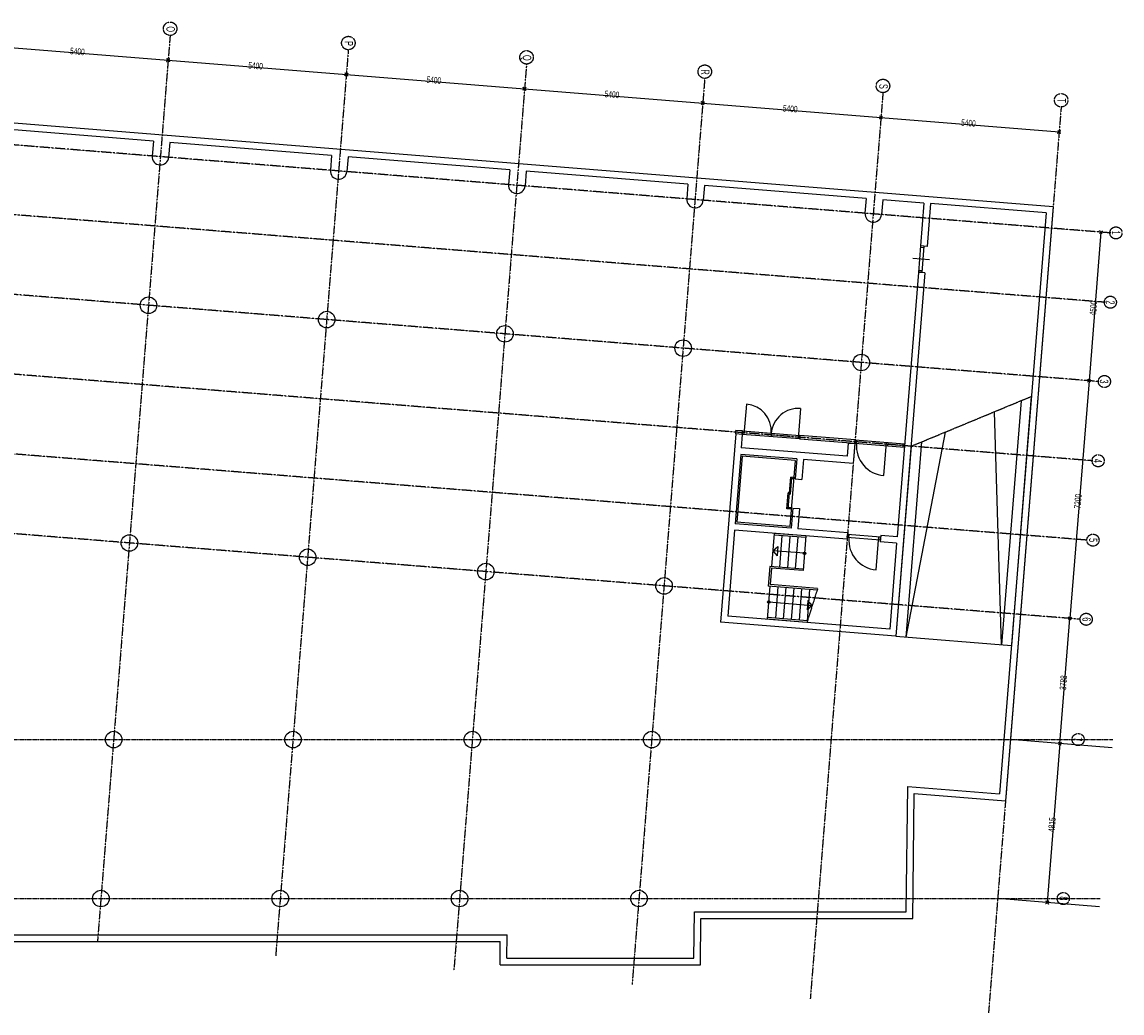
# Model space of a CAD drawing. Header units: millimetres. Extents: x -3189 to 67346, y -51443 to 4059.
# Tile 3 of 3: x 34121 to 67346, y -27155 to 2763. Entities that reach past the tile are written whole.
import ezdxf
from ezdxf.enums import TextEntityAlignment as Align

# ---------------------------------------------------------------- set-up
doc = ezdxf.new("R2010")
doc.units = ezdxf.units.MM
doc.header["$MEASUREMENT"] = 0
doc.linetypes.add('CENTER2', pattern=[1.125, 0.75, -0.125, 0.125, -0.125])
doc.linetypes.add('VECTORWORKS_DASH_02', pattern=[7.845645, 5.230301, -2.615344])
doc.layers.add('bouwkundig', color=8, linetype='CONTINUOUS')
doc.layers.add('stramien', color=1, linetype='CENTER2')
doc.styles.get("Standard").update_dxf_attribs({"font": 'txt', "width": 0.6})

msp = doc.modelspace()

# ---------------------------------------------------------------- linework, layer by layer
at = {"layer": 'bouwkundig', "linetype": 'Continuous'}
for p, q in [((65266.7, -2813.9), (22405.2, 625.1)), ((38088, -833.9), (33203.7, -442)), ((38088, -833.9), (38052, -1282.4)), ((38586.4, -873.9), (38550.4, -1322.4)), ((43470.7, -1265.8), (38586.4, -873.9)), ((43470.7, -1265.8), (43434.7, -1714.3)), ((43969.1, -1305.8), (43933.1, -1754.3)), ((48853.4, -1697.7), (43969.1, -1305.8)), ((48853.4, -1697.7), (48817.4, -2146.2)), ((49351.8, -1737.6), (49315.8, -2186.2)), ((54236.1, -2129.5), (49351.8, -1737.6)), ((54236.1, -2129.5), (54200.1, -2578.1)), ((54734.5, -2169.5), (54698.5, -2618.1)), ((59618.8, -2561.4), (54734.5, -2169.5)), ((59618.8, -2561.4), (59582.8, -3010)), ((60117.2, -2601.4), (60081.2, -3050)), ((61363.2, -2701.4), (60117.2, -2601.4)), ((61363.2, -2701.4), (61259.2, -3997.2)), ((61562.5, -2717.4), (61458.6, -4013.2)), ((65051.3, -2997.3), (61562.5, -2717.4)), ((65266.7, -2813.9), (63827.6, -20750)), ((65051.3, -2997.3), (63644.2, -20534.6)), ((61259.2, -3997.2), (61195.2, -4794.7)), ((61354.9, -4055.1), (61255.2, -4047.1)), ((61358.9, -4005.2), (61259.2, -3997.2)), ((61458.6, -4013.2), (61259.2, -3997.2)), ((61358.9, -4005.2), (61294.9, -4802.7)), ((61526.3, -4419.9), (61027.9, -4379.9)), ((61394.6, -4810.7), (60514.3, -15781.3)), ((61195.2, -4794.7), (60554.9, -12774.9)), ((61294.9, -4802.7), (61195.2, -4794.7)), ((61394.6, -4810.7), (61195.2, -4794.7)), ((61298.9, -4752.8), (61199.2, -4744.8)), ((64606.6, -8540.2), (64003.1, -16061.2)), ((56000.4, -8772.8), (55926.8, -9689.9)), ((57635.2, -8904), (57561.6, -9821.1)), ((64295.3, -8669.2), (63704.1, -16037.2)), ((63704.1, -16037.2), (63492.1, -9001.9)), ((55677.2, -9674.9), (55686, -9565.2)), ((55885.4, -9581.2), (55686, -9565.2)), ((55876.6, -9690.9), (55885.4, -9581.2)), ((55885, -9586.2), (55877, -9685.9)), ((57619.4, -9725.4), (55885, -9586.2)), ((62005, -9617.9), (60813.4, -15805.3)), ((55677.2, -9674.9), (55221.4, -15356.6)), ((55876.6, -9690.9), (55677.2, -9674.9)), ((55876.6, -9690.9), (55677.2, -9674.9)), ((55876.6, -9690.9), (55844.6, -10089.6)), ((57611.4, -9825.1), (55877, -9685.9)), ((56752.2, -9655.8), (56744.2, -9755.5)), ((57611, -9830), (57619.8, -9720.4)), ((59275.7, -9963.6), (57611, -9830)), ((57619.4, -9725.4), (57611.4, -9825.1)), ((59284.5, -9854), (57619.8, -9720.4)), ((59076.3, -9947.6), (59044.3, -10346.3)), ((59076.3, -9947.6), (59275.7, -9963.6)), ((59275.7, -9963.6), (59227.7, -10561.7)), ((59284.5, -9854), (59275.7, -9963.6)), ((59276.1, -9958.6), (59284.1, -9858.9)), ((60771.3, -10078.6), (59276.1, -9958.6)), ((60779.3, -9978.9), (59284.1, -9858.9)), ((59325.9, -9962.6), (59333.9, -9862.9)), ((60151, -10931.7), (60231, -9934.9)), ((60272.9, -10038.6), (60280.9, -9938.9)), ((61285.9, -9915.8), (60813.4, -15805.3)), ((55828.6, -10289), (55660.6, -12382.2)), ((57523.2, -10424.9), (55828.6, -10289)), ((59044.3, -10346.3), (55844.6, -10089.6)), ((60725.4, -10024.8), (60276.9, -9988.8)), ((60974.6, -10044.7), (60514.3, -15781.3)), ((60729.4, -9974.9), (60721.4, -10074.6)), ((60779.3, -9978.9), (60771.3, -10078.6)), ((55874.4, -10342.8), (55714.5, -12336.4)), ((57469.3, -10470.8), (55874.4, -10342.8)), ((57469.3, -10470.8), (57309.4, -12464.4)), ((57523.2, -10424.9), (57474.4, -11033)), ((57722.5, -10440.9), (57673.7, -11049)), ((59227.7, -10561.7), (57722.5, -10440.9)), ((57261.6, -11939), (57338.1, -10982)), ((57337.3, -11493.6), (57377.9, -10985.2)), ((57427.8, -10989.2), (57338.1, -10982)), ((57424.6, -11029), (57374.8, -11025.1)), ((57424.6, -11029), (57427.8, -10989.2)), ((57474.4, -11033), (57673.7, -11049)), ((57221.7, -11935.8), (57260.7, -11447.3)), ((57300.6, -11450.5), (57260.8, -11447.3)), ((57337.3, -11493.6), (57297.4, -11490.4)), ((57351.3, -11946.1), (57221.7, -11935.8)), ((57354.5, -11906.3), (57264.8, -11899.1)), ((57351.3, -11946.1), (57354.5, -11906.3)), ((57404, -11910.2), (57355.2, -12518.2)), ((57404, -11910.2), (57603.3, -11926.2)), ((57603.3, -11926.2), (57554.6, -12534.2)), ((55644.7, -12581.6), (55436.7, -15173.3)), ((59043.7, -12854.3), (55644.7, -12581.6)), ((57355.2, -12518.2), (55660.6, -12382.2)), ((57309.4, -12464.4), (55714.5, -12336.4)), ((59059.7, -12655), (57554.6, -12534.2)), ((56840.8, -12677.6), (56760.8, -13674.4)), ((57793.7, -12804.2), (56836.8, -12727.4)), ((57797.7, -12754.3), (56840.8, -12677.6)), ((57076, -12746.6), (57000.1, -13693.6)), ((57315.3, -12765.8), (57239.3, -13712.8)), ((57554.5, -12785), (57478.5, -13731.9)), ((57797.7, -12754.3), (57713.8, -13801)), ((59059.7, -12655), (59043.7, -12854.3)), ((59047.7, -12804.5), (59055.7, -12704.8)), ((60044.5, -12884.5), (59047.7, -12804.5)), ((60052.5, -12784.8), (59055.7, -12704.8)), ((59097.6, -12808.5), (59105.6, -12708.8)), ((59922.7, -13777.6), (59994.7, -12880.5)), ((59994.7, -12880.5), (60002.7, -12780.8)), ((60056.5, -12734.9), (60040.5, -12934.3)), ((60538.9, -12974.3), (60040.5, -12934.3)), ((60044.5, -12884.5), (60052.5, -12784.8)), ((60554.9, -12774.9), (60056.5, -12734.9)), ((56798.8, -13200.9), (56951.7, -13070.7)), ((57755.7, -13277.7), (56798.8, -13200.9)), ((56798.8, -13200.9), (56929, -13353.8)), ((56951.7, -13070.7), (56929, -13353.8)), ((60538.9, -12974.3), (60331, -15566)), ((56711, -13670.4), (56663, -14268.4)), ((57717.8, -13751.1), (56711, -13670.4)), ((56756.8, -13724.2), (56716.8, -14222.6)), ((57713.8, -13801), (56756.8, -13724.2)), ((56712.8, -14272.4), (56632.9, -15269.2)), ((58136.8, -14386.7), (56663, -14268.4)), ((58152.2, -14337.8), (56716.8, -14222.6)), ((56952.1, -14291.6), (56876.1, -15238.6)), ((57191.3, -14310.8), (57115.3, -15257.8)), ((57430.5, -14330), (57354.6, -15277)), ((57669.8, -14349.2), (57593.8, -15296.2)), ((57909, -14368.4), (57833, -15315.4)), ((56674.9, -14745.9), (57990.6, -14851.5)), ((57860.4, -14698.6), (57837.7, -14981.7)), ((57990.6, -14851.5), (57837.7, -14981.7)), ((57990.6, -14851.5), (57860.4, -14698.6)), ((60331, -15566), (55436.7, -15173.3)), ((57829, -15365.2), (56632.9, -15269.2)), ((57844.4, -15316.3), (56636.9, -15219.4)), ((60514.3, -15781.3), (55221.4, -15356.6)), ((60514.3, -15781.3), (64003.1, -16061.2)), ((60827.8, -24100), (60874.1, -20312.4)), ((60874.1, -20312.4), (63644.2, -20534.6)), ((61025.3, -24300), (61071.4, -20528.9)), ((61071.4, -20528.9), (63827.6, -20750)), ((54412.4, -25500), (54429.5, -24100)), ((54429.5, -24100), (60827.8, -24100)), ((54610, -25700), (54627.1, -24300)), ((54627.1, -24300), (61025.3, -24300)), ((29146.5, -24800), (48770.6, -24800)), ((48762, -25500), (48770.6, -24800)), ((29228.6, -25000), (48568.1, -25000)), ((48559.5, -25700), (48568.1, -25000)), ((48762, -25500), (54412.4, -25500)), ((48559.5, -25700), (54610, -25700))]:
    msp.add_line(p, q, dxfattribs=at)
at = {"layer": 'bouwkundig'}
for p, q in [((66663, -3620.3), (66755, -3543.2)), ((66747.6, -3627.7), (66670.4, -3535.8)), ((66395.1, -8028.8), (66303.1, -8105.9)), ((66303.1, -8105.9), (66395.1, -8028.8)), ((66310.5, -8021.4), (66387.7, -8113.3)), ((66387.7, -8113.3), (66310.5, -8021.4)), ((65819.2, -15205.7), (65727.3, -15282.8)), ((65727.3, -15282.8), (65819.2, -15205.7)), ((65734.7, -15198.3), (65811.8, -15290.2)), ((65811.8, -15290.2), (65734.7, -15198.3)), ((65516.3, -18981.3), (65424.3, -19058.5)), ((65424.3, -19058.5), (65516.3, -18981.3)), ((65431.7, -18973.9), (65508.9, -19065.9)), ((65508.9, -19065.9), (65431.7, -18973.9))]:
    msp.add_line(p, q, dxfattribs=at)
at = {"layer": 'bouwkundig', "linetype": 'VECTORWORKS_DASH_02'}
for p, q in [((60974.6, -10044.7), (64606.6, -8540.2)), ((58152.2, -14337.8), (57829, -15365.2))]:
    msp.add_line(p, q, dxfattribs=at)
at = {"layer": 'bouwkundig', "linetype": 'Continuous'}
for centre, radius in [((37941.3, -5788), 250), ((43324, -6219.9), 250), ((48706.7, -6651.8), 250), ((54089.4, -7083.7), 250), ((59472.1, -7515.6), 250), ((37365.4, -12965), 250), ((42748.1, -13396.8), 250), ((57755.7, -13277.7), 40), ((48130.8, -13828.7), 250), ((53513.5, -14260.6), 250), ((56674.9, -14745.9), 40), ((36889.2, -18900), 250), ((42306.6, -18900), 250), ((47723.9, -18900), 250), ((53141.3, -18900), 250), ((36504.1, -23700), 250), ((41921.5, -23700), 250), ((47338.8, -23700), 250), ((52756.2, -23700), 250)]:
    msp.add_circle(centre, radius, dxfattribs=at)
for centre, radius, start, end in [((38301.2, -1302.4), 250, 175.41258, 355.41258), ((43683.9, -1734.3), 250, 175.41258, 355.41258), ((49066.6, -2166.2), 250, 175.41258, 355.41258), ((54449.3, -2598.1), 250, 175.41258, 355.41258), ((59832, -3030), 250, 175.41258, 355.41258), ((55934.8, -9590.2), 820, 355.41263, 85.41263), ((57569.6, -9721.4), 820, 85.41263, 175.41263), ((60223, -10034.6), 900, 175.41264, 265.41264), ((59994.7, -12880.5), 900, 175.41265, 265.41265)]:
    msp.add_arc(centre, radius, start, end, dxfattribs=at)
at = {"layer": 'stramien'}
for p, q in [((38594.8, 2357.2), (36400.1, -24995.7)), ((43977.5, 1925.3), (41782.8, -25427.5)), ((38489, 1572.3), (38580.9, 1649.4)), ((38580.9, 1649.2), (38489, 1572)), ((38496.4, 1656.8), (38573.5, 1564.9)), ((38573.5, 1564.6), (38496.4, 1656.6)), ((49360.2, 1493.4), (47165.5, -25859.4)), ((43963.6, 1217), (43871.6, 1139.9)), ((43871.7, 1140.2), (43963.6, 1217.3)), ((43956.2, 1132.5), (43879, 1224.4)), ((43879.1, 1224.7), (43956.2, 1132.8)), ((54742.9, 1061.5), (52548.2, -26291.3)), ((49254.3, 708), (49346.3, 785.1)), ((49346.2, 784.9), (49254.3, 707.8)), ((49261.7, 792.5), (49338.9, 700.6)), ((49338.8, 700.4), (49261.7, 792.3)), ((54637, 275.9), (54728.9, 353)), ((54728.9, 352.8), (54637, 275.6)), ((54644.4, 360.4), (54721.5, 268.5)), ((54721.5, 268.2), (54644.4, 360.2)), ((60125.6, 629.6), (57930.9, -26723.2)), ((67016.5, -3606.4), (22068.6, 0)), ((65508.3, 197.8), (63313.6, -27155.1)), ((60019.7, -156.3), (60111.6, -79.1)), ((60111.6, -79.4), (60019.7, -156.5)), ((60027.1, -71.7), (60104.2, -163.6)), ((60104.2, -163.9), (60027.1, -72)), ((65402.4, -588.4), (65494.3, -511.3)), ((65409.8, -503.9), (65486.9, -595.8)), ((66848.5, -5699.7), (21984.5, -2100)), ((66656.6, -8092), (21888.4, -4500)), ((66464.6, -10485.2), (21780.9, -6900)), ((66272.5, -12878.5), (21504.3, -9286.4)), ((66080.7, -15269), (21600, -11700)), ((-2691, -18900), (67069.8, -18900)), ((-2691, -23700), (66684.7, -23700)), ((65131.1, -23781.3), (65039.2, -23858.5)), ((65046.6, -23773.9), (65123.7, -23865.9))]:
    msp.add_line(p, q, dxfattribs=at)
at = {"layer": 'stramien', "linetype": 'Continuous'}
for p, q in [((33152.2, 2042.7), (38534.9, 1610.9)), ((38534.9, 1610.6), (43917.6, 1178.7)), ((43917.6, 1178.5), (49300.3, 746.6)), ((49300.3, 746.3), (54683, 314.4)), ((54683, 314.2), (60065.7, -117.7)), ((60065.6, -117.9), (65448.3, -549.8)), ((66709, -3581.8), (66349.1, -8067.3)), ((66349.1, -8067.3), (65773.2, -15244.3)), ((65470.3, -19019.9), (65773.2, -15244.3)), ((67050, -19146.6), (63976, -18900)), ((65470.3, -19019.9), (65085.2, -23819.9)), ((66664.9, -23946.6), (63590.9, -23700))]:
    msp.add_line(p, q, dxfattribs=at)
at = {"layer": 'stramien'}
for centre, radius in [((38594.8, 2560.2), 203), ((43977.5, 2128.3), 203), ((49360.2, 1696.5), 203), ((54742.9, 1264.6), 203), ((60125.6, 832.7), 203), ((65508.3, 400.8), 203), ((67163.2, -3603.6), 182.6), ((66993.9, -5696.7), 182.6), ((66814.1, -8090), 182.6), ((66624.5, -10483.4), 182.6), ((66468.8, -12879.6), 182.6), ((66263.3, -15269), 182.6), ((66020.2, -18900), 182.6), ((65571.7, -23700), 182.6)]:
    msp.add_circle(centre, radius, dxfattribs=at)

# ---------------------------------------------------------------- texts
at = {"layer": 'stramien', "width": 0.6}
for s, p in [('O', (38483.6, 2546.5)), ('P', (43866.3, 2114.6)), ('Q', (49249, 1682.7)), ('R', (54631.7, 1250.8)), ('S', (60014.4, 818.9)), ('T', (65397.1, 387)), ('1', (67038.8, -3597.4)), ('2', (66869.7, -5704.7)), ('3', (66678.5, -8088.7)), ('4', (66486.3, -10484.2)), ('5', (66348.8, -12878.1)), ('6', (66148.9, -15272.4)), ('7', (65886.5, -18895.7)), ('8', (65455.3, -23696.3))]:
    msp.add_text(s, height=254, rotation=270, dxfattribs=at).set_placement(p, align=Align.CENTER)
for s, rotation, p in [('5400', 355.41273, (35581.7, 1990.3)), ('5400', 355.41273, (40964.4, 1558.1)), ('5400', 355.41273, (46347.1, 1126)), ('5400', 355.41273, (51729.8, 693.9)), ('5400', 355.41273, (57112.4, 261.7)), ('5400', 355.41273, (62495.1, -170.4)), ('4500', 85.41249, (66365.6, -6086.4)), ('7200', 85.41249, (65897.7, -11917.7)), ('3788', 85.41298, (65458.3, -17394)), ('4815', 85.41249, (65114.3, -21681.8))]:
    msp.add_text(s, height=197.56, rotation=rotation, dxfattribs=at).set_placement(p, align=Align.TOP_LEFT)

doc.saveas('drawing.dxf')
